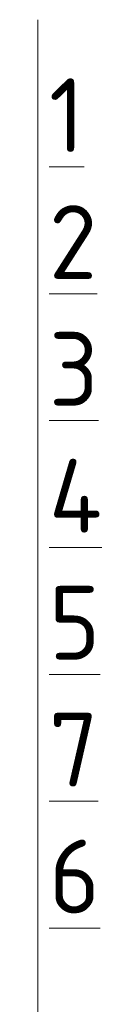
# Model space of a CAD drawing. Header units: millimetres. Extents: x 93132 to 156147, y -10965 to 65044.
# Tile 39 of 58: x 155864 to 155886, y 3529 to 3796. Entities that reach past the tile are written whole.
import ezdxf

# ---------------------------------------------------------------- set-up
doc = ezdxf.new("R2010")
doc.units = ezdxf.units.MM
for name, color, linetype, lineweight in [('A-ANNO-NOTE', 7, 'Continuous', 5), ('A-DETL', 7, 'Continuous', 25), ('G-ANNO-TEXT', 7, 'Continuous', 5)]:
    doc.layers.add(name, color=color, linetype=linetype, lineweight=lineweight)
doc.styles.add('GOST Common_5', font='GOST_Common.ttf', dxfattribs={"height": 20})

# ---------------------------------------------------------------- blocks, each defined once
blk = doc.blocks.new('Стрелка 15гр_черная - Стрелка 15гр_ черная-5807139-Пол_Тип 11')
at = {"layer": 'A-ANNO-NOTE'}
blk.add_hatch(color=256, dxfattribs=at).paths.add_polyline_path([(825.41, 3490.9), (833.31, 3490.9), (829.36, 3460.9)])
for p, q in [((829.36, 3460.9), (829.36, 3700.9)), ((829.36, 3460.9), (825.41, 3490.9)), ((825.41, 3490.9), (833.31, 3490.9)), ((825.41, 3490.9), (829.36, 3460.9)), ((833.31, 3490.9), (825.41, 3490.9)), ((829.36, 3460.9), (833.31, 3490.9)), ((829.36, 3460.9), (833.31, 3490.9))]:
    blk.add_line(p, q, dxfattribs=at)

msp = doc.modelspace()

# ---------------------------------------------------------------- linework, layer by layer
at = {"layer": 'A-DETL', "lineweight": 5}
msp.add_line((155867.993193, 3700.901121), (155867.993193, 3795.901121), dxfattribs=at)

# ---------------------------------------------------------------- block references
at = {"layer": 'A-ANNO-NOTE'}
msp.add_blockref('Стрелка 15гр_черная - Стрелка 15гр_ черная-5807139-Пол_Тип 11', (155038.633454, 0), dxfattribs=at)

# ---------------------------------------------------------------- texts
at = {"layer": 'G-ANNO-TEXT', "char_height": 20, "attachment_point": 1, "style": 'GOST Common_5'}
for s, insert, width in [('\\L\\fGOST Common|b0|i0|c204|p34|;\\L1', (155871.069184, 3780.008434), 12.0253125), ('\\L\\fGOST Common|b0|i0|c204|p34|;\\L2', (155871.069184, 3745.612601), 17.637125), ('\\L\\fGOST Common|b0|i0|c204|p34|;\\L3', (155871.069184, 3711.216767), 16.8354375), ('\\L\\fGOST Common|b0|i0|c204|p34|;\\L4', (155871.069184, 3676.820934), 20.0421875), ('\\L\\fGOST Common|b0|i0|c204|p34|;\\L5', (155871.069184, 3642.425101), 17.637125), ('\\L\\fGOST Common|b0|i0|c204|p34|;\\L7', (155871.069184, 3608.029267), 17.637125), ('\\L\\fGOST Common|b0|i0|c204|p34|;\\L6', (155871.069184, 3573.633434), 17.637125)]:
    msp.add_mtext(s, dxfattribs=dict(at, insert=insert, width=width))

doc.saveas('drawing.dxf')
